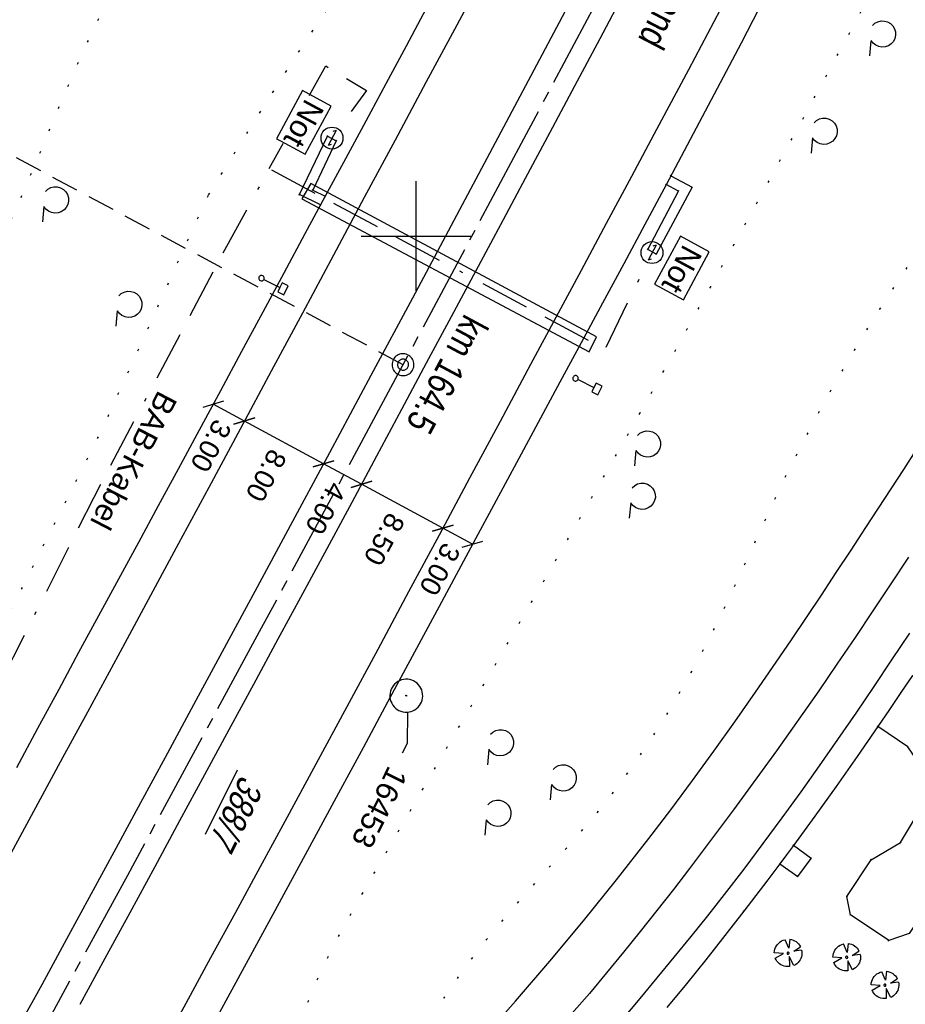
# Model space of a CAD drawing. Extents: x 510037 to 510706, y 460701 to 461658.
# Tile 16 of 34: x 510364 to 510445, y 461130 to 461220. Entities that reach past the tile are written whole.
import ezdxf
from ezdxf import colors
from ezdxf.entities.mleader import LeaderData, LeaderLine
from ezdxf.math import Vec2, Vec3

# ---------------------------------------------------------------- set-up
doc = ezdxf.new("R2010")
doc.units = 0
doc.header["$LTSCALE"] = 10
doc.header["$MEASUREMENT"] = 0
for name, pattern in [('ACAD_ISO16W100', [73, 15, -6.5, 15, -6.5, 15, -7, 1, -7]), ('ACHSE', [5.5, 4, -0.5, 0.5, -0.5]), ('LT00', [0]), ('LT07', [0.22, 0.02, -0.2]), ('LT17', [0.15, 0.1, -0.05])]:
    doc.linetypes.add(name, pattern=pattern)
doc.layers.get('0').update_dxf_attribs({"linetype": 'LT00'})
for name, color, linetype in [('--EK_FBR', 1, 'LT00'), ('--EK_ST-93-1', 30, 'LT17'), ('-AX-093', 35, 'ACHSE'), ('-ST-93-1', 250, 'LT00'), ('-ST-93-5', 250, 'LT00'), ('BAB-KABEL', 220, 'ACAD_ISO16W100'), ('BAB-KABEL_TEXT', 221, 'Continuous'), ('BAB-NS_SYB', 221, 'Continuous'), ('BAB-NS_TEXT', 221, 'Continuous'), ('BEMAßUNG', 255, 'Continuous'), ('BRD', 255, 'Continuous'), ('DFK_AB_FLNR', 7, 'Continuous'), ('FESTPKT_TEXT_A', 211, 'LT00'), ('GEHOELZ_SYMB', 252, 'Continuous'), ('V108_AFBR_BAB', 250, 'LT00'), ('V108_BAUM', 250, 'LT00'), ('V108_GEHOELZ', 250, 'LT07'), ('V108_GEHWEG', 250, 'LT00'), ('V108_LD_MARK', 250, 'LT00'), ('V108_PARK_MS', 1, 'LT00'), ('V108_PKT_AU', 211, 'LT00'), ('V108_RASTER', 250, 'LT00'), ('V108_SCHILD_K', 1, 'LT00')]:
    doc.layers.add(name, color=color, linetype=linetype)
doc.styles.add('Arial', font='ARIAL.TTF')
doc.styles.add('Arial Fett', font='txt', dxfattribs={"width": 0.8})
doc.styles.add('Beschrift', font='ARIAL.TTF')
doc.styles.get("Standard").update_dxf_attribs({"font": 'ARIAL.TTF'})

# ---------------------------------------------------------------- blocks, each defined once
blk = doc.blocks.new('NS-SYMB')
at = {"layer": 'BAB-NS_SYB'}
for p, q in [((0.179, 0.071), (0.25, 0)), ((-0.25, 0), (0.25, 0)), ((-0.25, 0), (-0.179, -0.071))]:
    blk.add_line(p, q, dxfattribs=at)
blk.add_circle((0, 0), 0.325, dxfattribs=at)
blk = doc.blocks.new('GEHOELZ_SYMB')
at = {"layer": 'GEHOELZ_SYMB'}
blk.add_line((0, 0), (1.4, 0), dxfattribs=at)
blk.add_lwpolyline([(-1.388, 0.017), (-1.612, 0.221), (-1.778, 0.474), (-1.876, 0.761), (-1.898, 1.063), (-1.844, 1.361), (-1.718, 1.636), (-1.526, 1.87), (-1.282, 2.05), (-1, 2.162), (-0.7, 2.2), (-0.4, 2.162), (-0.118, 2.05), (0.126, 1.87), (0.318, 1.636), (0.444, 1.361), (0.498, 1.063), (0.476, 0.761), (0.378, 0.474), (0.212, 0.221), (-0.012, 0.017)], dxfattribs=at)
blk = doc.blocks.new('_None')
blk = doc.blocks.new('SYMB1263')
at = {"color": 0, "linetype": 'ByBlock'}
for p, q in [((0.014231, 0.098982), (-0.014231, 0.098982)), ((-0.014231, -0.098982), (0.014232, -0.098982))]:
    blk.add_line(p, q, dxfattribs=at)
for points in [[(0, 0.1), (0, 0.75), (0.18, 0.75), (0.18, 1), (-0.18, 1), (-0.18, 0.75), (0, 0.75)], [(-0.014231, 0.098982), (-0.041542, 0.090963), (-0.065486, 0.075575), (-0.084125, 0.054064), (-0.095949, 0.028173), (-0.1, 0)], [(-0.1, 0), (-0.095949, -0.028173), (-0.084125, -0.054064), (-0.065486, -0.075575), (-0.041541, -0.090963), (-0.014231, -0.098982)], [(0.1, 0), (0.095949, 0.028173), (0.084125, 0.054064), (0.065486, 0.075575), (0.041541, 0.090963), (0.014231, 0.098982)], [(0.014232, -0.098982), (0.041542, -0.090963), (0.065486, -0.075575), (0.084125, -0.054064), (0.095949, -0.028173), (0.1, 0)]]:
    blk.add_lwpolyline(points, dxfattribs=at)
blk = doc.blocks.new('SYMB0011')
at = {"color": 0, "linetype": 'ByBlock'}
for p, q in [((0.5, 0), (-0.5, 0)), ((0, 0.5), (0, -0.5))]:
    blk.add_line(p, q, dxfattribs=at)
blk = doc.blocks.new('SYMB1122')
at = {"color": 0, "linetype": 'ByBlock'}
for p, q in [((0.311075, 0.391979), (0.09863, 0.092887)), ((0.09863, 0.092887), (0.418246, 0.260377)), ((-0.475333, -0.172973), (-0.166954, -0.06134)), ((-0.166954, -0.06134), (-0.386962, -0.319059)), ((0.008901, -0.038997), (0.02494, -0.031273)), ((0.377481, -0.336756), (0.093097, -0.145464)), ((0.093097, -0.145464), (0.215406, -0.456826)), ((0.022929, -0.501191), (-0.043246, -0.49913))]:
    blk.add_line(p, q, dxfattribs=at)
for points in [[(-0.316293, 0.394214), (-0.150355, 0.155979), (-0.405806, 0.30112)], [(-0.316355, 0.394287), (-0.266036, 0.429988), (-0.211684, 0.459185), (-0.154136, 0.481431), (-0.094277, 0.496382), (-0.033028, 0.50381), (0.028669, 0.503599)], [(0.028669, 0.503599), (0.089866, 0.495753), (0.149621, 0.480392), (0.207015, 0.457753), (0.261166, 0.428184), (0.31124, 0.39214)], [(-0.508141, 0.010932), (-0.503002, 0.073258), (-0.489922, 0.134413), (-0.469118, 0.19339), (-0.440931, 0.249215), (-0.405825, 0.300971)], [(-0.475728, -0.172816), (-0.494391, -0.113127), (-0.505255, -0.05154), (-0.508141, 0.010932)], [(-0.02494, 0.031273), (-0.036039, 0.017355), (-0.04, 0)], [(-0.04, 0), (-0.036039, -0.017355), (-0.02494, -0.031273), (-0.008901, -0.038997), (0.008901, -0.038997)], [(0.008901, 0.038997), (-0.008901, 0.038997), (-0.02494, 0.031273)], [(0.04, 0), (0.036039, 0.017355), (0.02494, 0.031273), (0.008901, 0.038997)], [(0.02494, -0.031273), (0.036039, -0.017355), (0.04, 0)], [(0.418338, 0.260323), (0.450658, 0.204641), (0.475368, 0.14519), (0.492037, 0.083003), (0.500376, 0.019163), (0.500238, -0.045218), (0.491628, -0.109022), (0.474694, -0.171137), (0.449731, -0.230483), (0.417173, -0.286026), (0.377588, -0.336801)], [(-0.043246, -0.49913), (-0.108608, -0.48859), (-0.172076, -0.469745), (-0.232599, -0.442906), (-0.289176, -0.408519), (-0.340869, -0.367153), (-0.386823, -0.319492)], [(0.215414, -0.456858), (0.153338, -0.479878), (0.088821, -0.494738), (0.022929, -0.501191)]]:
    blk.add_lwpolyline(points, dxfattribs=at)
blk = doc.blocks.new('SYMB0003')
at = {"color": 0, "linetype": 'ByBlock'}
for p, q in [((-0.015712, 0), (0.010166, 0.012015)), ((0, -0.021257), (-0.015712, 0)), ((0.010166, 0.012015), (0, -0.021257))]:
    blk.add_line(p, q, dxfattribs=at)
for points in [[(-0.031395, 0.499013), (-0.093691, 0.491144), (-0.154509, 0.475528), (-0.21289, 0.452414), (-0.267913, 0.422164), (-0.318712, 0.385257), (-0.364484, 0.342274), (-0.404509, 0.293893), (-0.438154, 0.240877), (-0.464888, 0.184062), (-0.484292, 0.124345), (-0.496058, 0.062667), (-0.5, 0)], [(0.5, 0), (0.496057, 0.062667), (0.484292, 0.124345), (0.464888, 0.184062), (0.438153, 0.240877), (0.404509, 0.293893), (0.364484, 0.342274), (0.318712, 0.385257), (0.267913, 0.422164), (0.21289, 0.452414), (0.154509, 0.475528), (0.093691, 0.491144), (0.031395, 0.499013), (-0.031395, 0.499013)], [(-0.5, 0), (-0.496058, -0.062667), (-0.484292, -0.124345), (-0.464888, -0.184062), (-0.438154, -0.240877), (-0.404509, -0.293893), (-0.364485, -0.342274), (-0.318712, -0.385257), (-0.267914, -0.422164), (-0.21289, -0.452414), (-0.154509, -0.475529), (-0.093691, -0.491144), (-0.031395, -0.499014), (0.031395, -0.499014)], [(0.031395, -0.499014), (0.093691, -0.491144), (0.154509, -0.475529), (0.21289, -0.452414), (0.267914, -0.422164), (0.318712, -0.385257), (0.364485, -0.342274), (0.404509, -0.293893), (0.438154, -0.240877), (0.464889, -0.184062), (0.484292, -0.124345), (0.496058, -0.062667), (0.5, 0)]]:
    blk.add_lwpolyline(points, dxfattribs=at)
blk = doc.blocks.new('_Oblique')
at = {"color": 0, "linetype": 'ByBlock', "lineweight": -2}
blk.add_line((-0.5, -0.5), (0.5, 0.5), dxfattribs=at)
blk = doc.blocks.new('SYMB2')
at = {"color": 0, "linetype": 'ByBlock', "flags": 128}
for points in [[(-0.031395, 0.499013), (-0.093691, 0.491144), (-0.154509, 0.475528), (-0.21289, 0.452414), (-0.267913, 0.422164), (-0.318712, 0.385257), (-0.364484, 0.342274), (-0.404509, 0.293893), (-0.438154, 0.240877), (-0.464888, 0.184062), (-0.484292, 0.124345), (-0.496058, 0.062667), (-0.5, 0)], [(0.5, 0), (0.496057, 0.062667), (0.484292, 0.124345), (0.464888, 0.184062), (0.438153, 0.240877), (0.404509, 0.293893), (0.364484, 0.342274), (0.318712, 0.385257), (0.267913, 0.422164), (0.21289, 0.452414), (0.154509, 0.475528), (0.093691, 0.491144), (0.031395, 0.499013), (-0.031395, 0.499013)], [(-0.5, 0), (-0.496058, -0.062667), (-0.484292, -0.124345), (-0.464888, -0.184062), (-0.438154, -0.240877), (-0.404509, -0.293893), (-0.364485, -0.342274), (-0.318712, -0.385257), (-0.267914, -0.422164), (-0.21289, -0.452414), (-0.154509, -0.475529), (-0.093691, -0.491144), (-0.031395, -0.499014), (0.031395, -0.499014)], [(0.031395, -0.499014), (0.093691, -0.491144), (0.154509, -0.475529), (0.21289, -0.452414), (0.267914, -0.422164), (0.318712, -0.385257), (0.364485, -0.342274), (0.404509, -0.293893), (0.438154, -0.240877), (0.464889, -0.184062), (0.484292, -0.124345), (0.496058, -0.062667), (0.5, 0)]]:
    blk.add_lwpolyline(points, dxfattribs=at)

msp = doc.modelspace()

# ---------------------------------------------------------------- linework, layer by layer
at = {"layer": '--EK_FBR'}
for points in [[(510406.789, 461127.595), (510409.076, 461130.177), (510412.208, 461133.813), (510415.283, 461137.499), (510418.298, 461141.233), (510421.252, 461145.014), (510423.254, 461147.649), (510425.228, 461150.304), (510427.176, 461152.979), (510429.099, 461155.671), (510430.998, 461158.38), (510432.874, 461161.105), (510434.258, 461163.142), (510435.631, 461165.185), (510436.997, 461167.234), (510438.357, 461169.288), (510439.713, 461171.344), (510441.067, 461173.403), (510442.22, 461175.159), (510443.37, 461176.918), (510444.514, 461178.68), (510445.65, 461180.448)], [(510444.941, 461170.707), (510443.327, 461168.248), (510441.703, 461165.797), (510440.067, 461163.353), (510438.419, 461160.92), (510436.755, 461158.496), (510432.913, 461153.034), (510428.986, 461147.632), (510424.971, 461142.291), (510423.485, 461140.359), (510421.986, 461138.437), (510420.471, 461136.528), (510418.94, 461134.632), (510417.391, 461132.751), (510415.822, 461130.888), (510414.231, 461129.044)]]:
    msp.add_lwpolyline(points, dxfattribs=at)
at = {"layer": '--EK_ST-93-1', "ltscale": 2.5}
msp.add_line((510398.814, 461188.262), (510363.538, 461207.126), dxfattribs=at)
at = {"layer": '-AX-093', "ltscale": 0.2}
msp.add_lwpolyline([(510527.066, 461437.234), (510515.84, 461414.577), (510504.543, 461391.955), (510493.175, 461369.369), (510481.735, 461346.82), (510479.769, 461342.962), (510468.246, 461320.455), (510456.653, 461297.983), (510444.991, 461275.548), (510433.262, 461253.147), (510421.466, 461230.781), (510409.606, 461208.45), (510397.682, 461186.152), (510385.696, 461163.888), (510373.649, 461141.657), (510361.542, 461119.458), (510349.377, 461097.292), (510337.154, 461075.156), (510324.875, 461053.052), (510312.542, 461030.979)], dxfattribs=at)
at = {"layer": 'BAB-KABEL', "ltscale": 0.03, "flags": 128}
for points in [[(510386.608, 461206.158), (510391.753, 461215.526), (510395.472, 461213.295), (510392.916, 461209.753)], [(510321.559, 461140.499), (510349.187, 461134.348), (510361.056, 461157.237), (510370.615, 461176.175), (510382.393, 461198.477), (510386.608, 461206.158), (510417.247, 461189.667), (510421.103, 461197.591)]]:
    msp.add_lwpolyline(points, dxfattribs=at)
at = {"layer": 'BAB-KABEL_TEXT', "flags": 128}
msp.add_lwpolyline([(510390.389, 461204.808), (510389.583, 461203.383), (510415.803, 461189.445), (510416.485, 461190.808)], close=True, dxfattribs=at)
at = {"layer": 'BEMAßUNG'}
for p, q in [((510384.332, 461183.112), (510381.485, 461184.647)), ((510391.553, 461179.217), (510384.332, 461183.112)), ((510395.014, 461177.351), (510391.553, 461179.217)), ((510402.442, 461173.345), (510395.014, 461177.351)), ((510405.16, 461171.879), (510402.442, 461173.345))]:
    msp.add_line(p, q, dxfattribs=at)
at = {"layer": 'V108_AFBR_BAB', "color": 2}
for points in [[(510419.064, 461222.356), (510416.761, 461218.009), (510414.453, 461213.665), (510412.209, 461209.453), (510409.96, 461205.243), (510407.708, 461201.034), (510405.454, 461196.827), (510403.2, 461192.62), (510400.933, 461188.388), (510398.666, 461184.157), (510396.398, 461179.926), (510394.128, 461175.696), (510391.854, 461171.468), (510389.627, 461167.335), (510387.396, 461163.204), (510385.163, 461159.074), (510382.928, 461154.945), (510380.693, 461150.816), (510378.424, 461146.626), (510376.153, 461142.437), (510373.881, 461138.249), (510371.604, 461134.063), (510369.324, 461129.879)], [(510413.843, 461220.971), (510410.993, 461215.6), (510407.224, 461208.51), (510403.448, 461201.424), (510399.665, 461194.341), (510395.881, 461187.275), (510392.09, 461180.212), (510388.292, 461173.153), (510385.498, 461167.969), (510382.701, 461162.786), (510379.901, 461157.605), (510377.1, 461152.424), (510374.853, 461148.27), (510372.603, 461144.118), (510370.351, 461139.967), (510368.095, 461135.818), (510365.833, 461131.672), (510363.909, 461128.157)]]:
    msp.add_lwpolyline(points, dxfattribs=at)
at = {"layer": 'V108_AFBR_BAB'}
for points in [[(510400.92, 461220.769), (510399.089, 461217.335), (510397.251, 461213.904), (510395.408, 461210.477), (510393.561, 461207.052), (510391.712, 461203.627), (510389.864, 461200.202), (510387.934, 461196.622), (510386.006, 461193.04), (510384.078, 461189.459), (510382.149, 461185.878), (510380.219, 461182.298), (510378.285, 461178.72), (510376.471, 461175.371), (510374.654, 461172.022), (510372.836, 461168.675), (510371.018, 461165.327), (510369.202, 461161.979), (510367.388, 461158.629), (510365.455, 461155.051), (510363.525, 461151.472)], [(510431.295, 461220.729), (510429.662, 461217.614), (510428.026, 461214.501), (510426.386, 461211.39), (510424.741, 461208.282), (510422.819, 461204.672), (510420.89, 461201.066), (510418.955, 461197.463), (510417.015, 461193.863), (510415.074, 461190.264), (510413.131, 461186.665), (510409.381, 461179.713), (510405.635, 461172.759), (510401.891, 461165.804), (510399.65, 461161.638), (510397.409, 461157.472), (510395.166, 461153.306), (510392.921, 461149.142), (510390.673, 461144.98), (510386.941, 461138.091), (510383.197, 461131.209), (510379.443, 461124.332)], [(510406.789, 461127.595), (510409.076, 461130.177), (510412.208, 461133.813), (510415.283, 461137.499), (510418.298, 461141.233), (510421.252, 461145.014), (510423.254, 461147.649), (510425.228, 461150.304), (510427.176, 461152.979), (510429.099, 461155.671), (510430.998, 461158.38), (510432.874, 461161.105), (510434.258, 461163.142), (510435.631, 461165.185), (510436.997, 461167.234), (510438.357, 461169.288), (510439.713, 461171.344), (510441.067, 461173.403), (510442.22, 461175.159), (510443.37, 461176.918), (510444.514, 461178.68), (510445.65, 461180.448)], [(510444.941, 461170.707), (510443.327, 461168.248), (510441.703, 461165.797), (510440.067, 461163.353), (510438.419, 461160.92), (510436.755, 461158.496), (510432.913, 461153.034), (510428.986, 461147.632), (510424.971, 461142.291), (510423.485, 461140.359), (510421.986, 461138.437), (510420.471, 461136.528), (510418.94, 461134.632), (510417.391, 461132.751), (510415.822, 461130.888), (510414.231, 461129.044)]]:
    msp.add_lwpolyline(points, dxfattribs=at)
at = {"layer": 'V108_GEHOELZ', "flags": 128}
for points in [[(510381.014, 461203.715), (510371.482, 461182.658), (510349.039, 461138.17), (510348.966, 461137.689), (510348.882, 461137.216), (510348.779, 461136.762), (510348.644, 461136.333), (510348.468, 461135.94), (510348.241, 461135.591), (510347.953, 461135.295), (510347.612, 461135.066), (510347.223, 461134.889), (510346.803, 461134.761), (510346.372, 461134.676), (510345.946, 461134.63), (510345.136, 461134.645), (510344.425, 461134.799), (510343.808, 461135.083), (510343.28, 461135.489), (510342.838, 461136.007), (510342.475, 461136.629), (510342.188, 461137.346), (510341.972, 461138.149), (510341.822, 461139.029), (510341.733, 461139.978), (510341.702, 461140.988), (510341.722, 461142.048), (510341.789, 461143.15), (510341.899, 461144.286), (510342.048, 461145.446), (510342.229, 461146.623), (510342.439, 461147.806), (510342.673, 461148.988), (510342.926, 461150.16), (510343.194, 461151.312), (510343.472, 461152.436), (510343.755, 461153.523), (510344.038, 461154.565), (510344.317, 461155.552), (510344.557, 461156.375), (510344.791, 461157.157), (510345.017, 461157.906), (510345.237, 461158.63), (510345.451, 461159.339), (510345.659, 461160.039), (510345.86, 461160.74), (510346.198, 461161.98), (510346.523, 461163.243), (510346.837, 461164.526), (510347.147, 461165.824), (510347.455, 461167.136), (510347.767, 461168.457), (510348.085, 461169.783), (510348.415, 461171.112), (510348.761, 461172.44), (510349.127, 461173.763), (510349.516, 461175.078), (510349.934, 461176.381), (510350.385, 461177.67), (510350.872, 461178.94), (510351.444, 461180.292), (510352.058, 461181.621), (510352.71, 461182.931), (510353.393, 461184.223), (510354.102, 461185.501), (510354.832, 461186.768), (510355.577, 461188.027), (510356.333, 461189.279), (510357.092, 461190.53), (510357.85, 461191.78), (510358.602, 461193.033), (510359.342, 461194.292), (510360.065, 461195.561), (510360.764, 461196.84), (510361.537, 461198.331), (510362.276, 461199.838), (510362.988, 461201.359), (510363.677, 461202.893), (510364.348, 461204.436), (510365.005, 461205.985), (510365.654, 461207.54), (510366.3, 461209.096), (510366.946, 461210.652), (510367.599, 461212.205), (510368.512, 461214.328), (510369.449, 461216.439), (510370.412, 461218.537), (510371.407, 461220.62), (510372.434, 461222.686), (510373.499, 461224.735), (510374.604, 461226.763), (510375.752, 461228.77), (510376.947, 461230.754), (510377.845, 461232.181), (510378.765, 461233.597), (510379.703, 461235.003), (510380.654, 461236.401), (510381.613, 461237.793), (510382.576, 461239.18), (510383.538, 461240.563), (510384.495, 461241.946), (510385.442, 461243.328), (510386.376, 461244.713), (510387.291, 461246.101), (510388.182, 461247.495), (510389.047, 461248.895), (510389.727, 461250.041), (510390.388, 461251.197), (510391.032, 461252.367), (510391.66, 461253.557), (510392.275, 461254.77), (510392.878, 461256.011), (510393.471, 461257.285), (510394.056, 461258.595), (510394.449, 461259.501), (510394.842, 461260.419), (510395.241, 461261.34), (510395.649, 461262.258), (510396.069, 461263.165), (510396.507, 461264.053), (510396.966, 461264.916), (510397.449, 461265.746), (510397.962, 461266.535), (510398.507, 461267.275), (510399.088, 461267.961), (510399.71, 461268.583), (510400.377, 461269.135), (510401.092, 461269.609), (510401.859, 461269.997), (510402.377, 461270.2), (510402.916, 461270.379), (510403.47, 461270.547), (510404.038, 461270.72), (510404.616, 461270.91), (510405.201, 461271.131), (510406.051, 461271.525), (510406.906, 461272.003), (510407.765, 461272.555), (510408.625, 461273.173), (510409.484, 461273.845), (510410.34, 461274.563), (510411.191, 461275.316), (510412.034, 461276.094), (510412.868, 461276.889), (510413.691, 461277.689), (510414.499, 461278.486), (510415.292, 461279.27), (510416.068, 461280.03), (510416.823, 461280.758), (510417.556, 461281.442), (510418.264, 461282.074), (510418.947, 461282.644), (510419.6, 461283.142), (510420.224, 461283.558), (510420.814, 461283.882), (510421.369, 461284.105), (510421.888, 461284.217), (510422.367, 461284.208), (510422.806, 461284.068), (510423.201, 461283.788), (510423.55, 461283.357), (510423.772, 461282.951), (510423.968, 461282.472), (510424.137, 461281.932), (510424.277, 461281.341), (510424.386, 461280.71), (510424.464, 461280.048), (510424.509, 461279.367), (510424.52, 461278.678), (510424.495, 461277.991), (510424.433, 461277.316), (510424.277, 461276.379), (510424.048, 461275.486), (510423.753, 461274.633), (510423.399, 461273.816), (510422.995, 461273.029), (510422.546, 461272.269), (510422.061, 461271.531), (510421.547, 461270.812), (510421.011, 461270.106), (510420.46, 461269.409), (510419.901, 461268.716), (510419.343, 461268.025), (510418.791, 461267.329), (510418.254, 461266.625), (510417.42, 461265.448), (510416.638, 461264.241), (510415.904, 461263.006), (510415.212, 461261.746), (510414.558, 461260.464), (510413.934, 461259.164), (510413.337, 461257.848), (510412.762, 461256.52), (510412.202, 461255.183), (510411.652, 461253.84), (510411.107, 461252.493), (510410.563, 461251.146), (510410.013, 461249.802), (510409.452, 461248.465), (510408.875, 461247.136), (510408.278, 461245.819), (510407.653, 461244.518), (510406.869, 461242.991), (510406.044, 461241.487), (510405.182, 461240.004), (510404.287, 461238.54), (510403.363, 461237.093), (510402.415, 461235.66), (510401.446, 461234.239), (510400.46, 461232.827), (510399.462, 461231.422), (510398.456, 461230.022), (510397.445, 461228.625), (510396.435, 461227.227), (510395.428, 461225.827), (510394.43, 461224.422), (510393.016, 461222.393), (510391.626, 461220.351), (510390.255, 461218.297), (510388.902, 461216.233), (510387.564, 461214.16), (510386.239, 461212.08), (510384.924, 461209.994), (510383.616, 461207.903), (510382.314, 461205.81), (510381.014, 461203.715)], [(510461.386, 461261.832), (510461.849, 461262.213), (510462.309, 461262.578), (510462.763, 461262.91), (510463.21, 461263.193), (510463.646, 461263.411), (510464.068, 461263.547), (510464.475, 461263.585), (510464.874, 461263.51), (510465.255, 461263.327), (510465.618, 461263.049), (510465.964, 461262.691), (510466.293, 461262.265), (510466.608, 461261.786), (510466.909, 461261.265), (510467.196, 461260.717), (510467.471, 461260.156), (510467.735, 461259.593), (510467.988, 461259.044), (510468.267, 461258.437), (510468.522, 461257.857), (510468.739, 461257.296), (510468.907, 461256.747), (510469.013, 461256.2), (510469.048, 461255.578), (510468.998, 461254.95), (510468.874, 461254.317), (510468.685, 461253.68), (510468.442, 461253.039), (510468.154, 461252.395), (510467.831, 461251.748), (510467.484, 461251.1), (510467.122, 461250.45), (510466.755, 461249.799), (510466.393, 461249.148), (510465.678, 461247.783), (510465.025, 461246.42), (510464.428, 461245.058), (510463.881, 461243.697), (510463.38, 461242.336), (510462.918, 461240.976), (510462.491, 461239.616), (510462.092, 461238.256), (510461.718, 461236.894), (510461.361, 461235.532), (510461.017, 461234.168), (510460.68, 461232.802), (510460.345, 461231.433), (510460.006, 461230.063), (510459.659, 461228.689), (510459.19, 461226.912), (510458.695, 461225.132), (510458.171, 461223.353), (510457.617, 461221.578), (510457.029, 461219.81), (510456.407, 461218.051), (510455.746, 461216.306), (510455.046, 461214.578), (510454.304, 461212.868), (510453.518, 461211.182), (510452.685, 461209.521), (510451.804, 461207.889), (510451.112, 461206.687), (510450.395, 461205.502), (510449.657, 461204.329), (510448.902, 461203.166), (510448.133, 461202.012), (510447.356, 461200.864), (510446.573, 461199.718), (510445.788, 461198.573), (510445.005, 461197.427), (510444.228, 461196.276), (510442.568, 461193.744), (510440.955, 461191.182), (510439.392, 461188.589), (510437.88, 461185.967), (510436.421, 461183.317), (510435.016, 461180.639), (510433.667, 461177.934), (510432.949, 461176.437), (510432.244, 461174.933), (510431.547, 461173.426), (510430.855, 461171.916), (510430.163, 461170.405), (510429.467, 461168.895), (510428.762, 461167.389), (510428.044, 461165.887), (510427.309, 461164.392), (510426.349, 461162.511), (510425.353, 461160.647), (510424.32, 461158.802), (510423.248, 461156.98), (510422.137, 461155.185), (510420.985, 461153.418), (510419.79, 461151.684), (510418.552, 461149.985), (510417.268, 461148.325), (510416.334, 461147.175), (510415.38, 461146.042), (510414.41, 461144.923), (510413.429, 461143.812), (510412.44, 461142.707), (510411.448, 461141.604), (510410.455, 461140.497), (510409.467, 461139.385), (510408.486, 461138.262), (510407.518, 461137.126), (510406.565, 461135.971), (510405.631, 461134.794), (510404.721, 461133.592), (510403.981, 461132.567), (510403.255, 461131.527), (510402.54, 461130.477), (510401.83, 461129.422), (510401.121, 461128.367), (510400.409, 461127.318), (510399.689, 461126.28), (510398.958, 461125.259), (510398.209, 461124.258), (510397.44, 461123.285), (510396.644, 461122.344), (510395.819, 461121.44), (510394.959, 461120.579), (510394.061, 461119.765), (510393.119, 461119.005), (510392.686, 461118.688), (510392.238, 461118.391), (510391.766, 461118.123), (510391.266, 461117.89), (510390.73, 461117.703), (510390.151, 461117.568), (510389.791, 461117.518), (510389.429, 461117.496), (510389.077, 461117.509), (510388.751, 461117.562), (510388.464, 461117.664), (510388.231, 461117.82), (510388.039, 461118.074), (510387.924, 461118.396), (510387.869, 461118.77), (510387.86, 461119.18), (510387.883, 461119.611), (510387.922, 461120.048), (510388.035, 461121.134), (510388.158, 461122.165), (510388.296, 461123.147), (510388.449, 461124.091), (510388.622, 461125.003), (510388.817, 461125.892), (510389.036, 461126.765), (510389.282, 461127.632), (510389.699, 461128.915), (510390.176, 461130.201), (510390.705, 461131.487), (510391.281, 461132.774), (510391.898, 461134.061), (510392.55, 461135.348), (510393.231, 461136.633), (510393.935, 461137.917), (510394.655, 461139.198), (510395.386, 461140.476), (510396.121, 461141.751), (510397.909, 461144.84), (510399.687, 461147.907), (510401.458, 461150.954), (510403.22, 461153.983), (510404.974, 461156.998), (510406.721, 461160.001), (510408.46, 461162.993), (510410.193, 461165.979), (510411.919, 461168.959), (510413.639, 461171.937), (510415.352, 461174.915), (510417.06, 461177.896), (510418.763, 461180.882), (510420.461, 461183.876), (510422.613, 461187.696), (510424.757, 461191.53), (510426.896, 461195.378), (510429.029, 461199.238), (510431.157, 461203.108), (510433.281, 461206.987), (510435.401, 461210.874), (510437.519, 461214.766), (510439.635, 461218.663), (510441.749, 461222.563), (510443.863, 461226.465), (510461.386, 461261.832)]]:
    msp.add_lwpolyline(points, dxfattribs=at)
at = {"layer": 'V108_GEHWEG'}
for points in [[(510391.289, 461202.844), (510389.355, 461203.781), (510391.919, 461209.117), (510392.716, 461208.696), (510390.571, 461204.196), (510391.717, 461203.634)], [(510423.26, 461205.508), (510425.189, 461204.454), (510421.928, 461198.358), (510421.154, 461198.772), (510423.96, 461204.11), (510422.837, 461204.694)], [(510445.303, 461159.888), (510444.256, 461158.332), (510443.205, 461156.779), (510442.147, 461155.23), (510440.253, 461152.494), (510438.335, 461149.773), (510436.397, 461147.068), (510434.439, 461144.377), (510433.826, 461143.541), (510433.209, 461142.708), (510432.122, 461141.257), (510431.024, 461139.814), (510429.918, 461138.378), (510428.189, 461136.161), (510426.445, 461133.956), (510424.683, 461131.766), (510422.902, 461129.59)], [(510445.303, 461159.888), (510448.52, 461157.724), (510446.391, 461154.285), (510447.617, 461153.52), (510449.735, 461152.517), (510448.593, 461148.964), (510445.55, 461143.781), (510447.925, 461140.685), (510445, 461136.361), (510443.142, 461135.702), (510439.642, 461138.058), (510439.329, 461139.721), (510441.545, 461143.074), (510444.228, 461144.651), (510447.318, 461149.832), (510444.892, 461153.389), (510442.147, 461155.23)], [(510433.209, 461142.708), (510434.836, 461141.56), (510436.072, 461143.207), (510434.439, 461144.377)]]:
    msp.add_lwpolyline(points, dxfattribs=at)
at = {"layer": 'V108_LD_MARK'}
for points in [[(510406.029, 461223.59), (510403.71, 461219.247), (510400.903, 461213.999), (510398.092, 461208.754), (510395.28, 461203.509), (510392.466, 461198.265), (510389.622, 461192.964), (510386.778, 461187.664), (510383.933, 461182.364), (510381.085, 461177.066), (510378.321, 461171.931), (510375.554, 461166.798), (510372.782, 461161.666), (510370.006, 461156.538), (510367.744, 461152.369), (510365.48, 461148.201), (510363.215, 461144.034), (510360.949, 461139.868), (510358.683, 461135.701), (510356.377, 461131.457), (510354.07, 461127.214)], [(510427.771, 461220.646), (510424.866, 461215.177), (510421.953, 461209.713), (510419.658, 461205.421), (510417.36, 461201.132), (510415.059, 461196.843), (510412.756, 461192.556), (510410.454, 461188.268), (510407.67, 461183.081), (510404.886, 461177.894), (510402.101, 461172.706), (510399.316, 461167.52), (510396.499, 461162.28), (510393.679, 461157.042), (510390.854, 461151.807), (510388.023, 461146.575), (510385.769, 461142.42), (510383.511, 461138.268), (510381.25, 461134.116), (510378.989, 461129.965), (510376.728, 461125.814)]]:
    msp.add_lwpolyline(points, dxfattribs=at)
at = {"layer": 'V108_PARK_MS'}
msp.add_lwpolyline([(510445.033, 461163.759), (510443.413, 461161.322), (510441.783, 461158.892), (510440.14, 461156.471), (510438.483, 461154.06), (510436.809, 461151.661), (510435.116, 461149.275), (510433.403, 461146.904), (510431.668, 461144.549), (510429.908, 461142.212), (510428.124, 461139.895), (510426.613, 461137.976), (510425.086, 461136.07), (510423.544, 461134.175), (510421.991, 461132.29), (510420.428, 461130.412), (510418.858, 461128.54)], dxfattribs=at)
at = {"layer": 'V108_RASTER'}
for p, q in [((510400, 461195), (510400, 461205)), ((510395, 461200), (510405, 461200))]:
    msp.add_line(p, q, dxfattribs=at)

# ---------------------------------------------------------------- block references
at = {"layer": '-ST-93-1', "rotation": 274.1956499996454}
msp.add_blockref('SYMB2', (510398.814, 461188.262), dxfattribs=at)
at = {"layer": '-ST-93-5', "xscale": 1.999999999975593, "yscale": 2, "zscale": 2, "rotation": 274.1956499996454}
msp.add_blockref('SYMB2', (510398.814, 461188.262), dxfattribs=at)
at = {"layer": 'BAB-NS_SYB', "zscale": 3.075}
for p, xscale, yscale, rotation in [((510392.331, 461208.942), 3.074999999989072, 3.075000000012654, 241.6462649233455), ((510421.54, 461198.49), 3.075000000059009, 3.075000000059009, 241.6521286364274)]:
    msp.add_blockref('NS-SYMB', p, dxfattribs=dict(at, xscale=xscale, yscale=yscale, rotation=rotation))
at = {"layer": 'BEMAßUNG', "xscale": 1.4, "yscale": 1.4, "zscale": 1.4}
for p, rotation in [((510381.485, 461184.647), 151.6617458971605), ((510384.332, 461183.112), 151.6617458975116), ((510384.332, 461183.112), 331.6617458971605), ((510391.553, 461179.217), 151.6617459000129), ((510391.553, 461179.217), 331.6617458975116), ((510395.014, 461177.351), 151.661745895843), ((510395.014, 461177.351), 331.6617459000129), ((510402.442, 461173.345), 151.6617458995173), ((510402.442, 461173.345), 331.661745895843), ((510405.16, 461171.879), 331.6617458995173)]:
    msp.add_blockref('_Oblique', p, dxfattribs=dict(at, rotation=rotation))
at = {"layer": 'GEHOELZ_SYMB', "rotation": 264.7377000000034}
for p in [(510441.516, 461217.831), (510436.181, 461208.959), (510366.022, 461202.691), (510372.724, 461193.161), (510420.063, 461180.414), (510419.591, 461175.653), (510406.641, 461153.15), (510412.368, 461149.942), (510406.403, 461146.716)]:
    msp.add_blockref('GEHOELZ_SYMB', p, dxfattribs=at)
at = {"layer": 'V108_BAUM', "xscale": 2.500000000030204, "yscale": 2.5, "zscale": 2.5, "rotation": 243.5238000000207}
for p in [(510433.963, 461134.564), (510439.304, 461134.175), (510442.798, 461131.64)]:
    msp.add_blockref('SYMB1122', p, dxfattribs=at)
at = {"layer": 'V108_GEHWEG', "xscale": 0.09999999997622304, "yscale": 0.09999999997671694, "zscale": 0.1, "rotation": 243.5238000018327}
for p in [(510391.919, 461209.117), (510392.716, 461208.696), (510423.26, 461205.508), (510422.837, 461204.694), (510389.355, 461203.781), (510390.571, 461204.196), (510423.96, 461204.11), (510425.189, 461204.454), (510391.289, 461202.844), (510391.717, 461203.634), (510421.154, 461198.772), (510421.928, 461198.358), (510442.147, 461155.23), (510444.228, 461144.651), (510434.439, 461144.377), (510433.209, 461142.708), (510436.072, 461143.207), (510441.545, 461143.074), (510434.836, 461141.56), (510439.329, 461139.721), (510429.918, 461138.378), (510439.642, 461138.058), (510443.142, 461135.702)]:
    msp.add_blockref('SYMB0011', p, dxfattribs=at)
at = {"layer": 'V108_PKT_AU', "xscale": 2.999999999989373, "yscale": 3, "zscale": 3, "rotation": 243.5237999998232}
msp.add_blockref('SYMB0003', (510399.11, 461158.051), dxfattribs=at)
at = {"layer": 'V108_SCHILD_K', "xscale": 2.500000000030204, "yscale": 2.5, "zscale": 2.5, "rotation": 243.5238000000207}
for p in [(510385.893, 461196.155), (510414.563, 461187.014)]:
    msp.add_blockref('SYMB1263', p, dxfattribs=at)

# ---------------------------------------------------------------- texts
at = {"layer": '-ST-93-5', "style": 'Arial Fett', "width": 0.8}
msp.add_text('km 164.5', height=2.5, rotation=-118.2027, dxfattribs=at).set_placement((510404.451, 461192.996))
at = {"layer": 'BAB-KABEL_TEXT', "insert": (510373.32, 461179.97), "char_height": 2, "attachment_point": 8, "rotation": 242.5238, "style": 'Beschrift'}
msp.add_mtext('BAB-Kabel', dxfattribs=at)
at = {"layer": 'BEMAßUNG', "char_height": 1.8, "attachment_point": 5, "rotation": 241.66175, "style": 'Arial'}
for s, insert in [('\\A1;3.00', (510381.278, 461180.857)), ('\\A1;8.00', (510386.312, 461178.14)), ('\\A1;4.00', (510391.76, 461175.161)), ('\\A1;8.50', (510397.094, 461172.323)), ('\\A1;3.00', (510402.168, 461169.589))]:
    msp.add_mtext(s, dxfattribs=dict(at, insert=insert))
at = {"layer": 'BRD', "insert": (510435.95, 461249.851), "char_height": 2.5, "attachment_point": 7, "rotation": 242.5238, "style": 'Beschrift'}
msp.add_mtext('{\\W0.8;Bundesrepublik Deutschland}', dxfattribs=at)
at = {"layer": 'DFK_AB_FLNR', "oblique": 13.754, "width": 0.75}
msp.add_text('%%U388/7', height=2.5, rotation=243.5238, dxfattribs=at).set_placement((510384.055, 461150.924))

# ---------------------------------------------------------------- leaders
at = {"layer": 'FESTPKT_TEXT_A'}
ml = msp.add_multileader_mtext('Standard', dxfattribs=at)
ml.set_content('{\\H0.09x;\\P\\H11.111x; 16453 \\~\\P\\H0.09x;   }', color=256)
ml.set_leader_properties(color=256, linetype='ByLayer', lineweight=-1)
ml.set_arrow_properties(name='NONE')
ml.build(insert=Vec2(0, 0))
ml.multileader.update_dxf_attribs({"has_text_frame": 1, "text_left_attachment_type": 2, "text_right_attachment_type": 2, "dogleg_length": 1, "arrow_head_size": 0.18})
ctx = ml.context
ctx.base_point, ctx.char_height, ctx.arrow_head_size, ctx.landing_gap_size, ctx.plane_origin, ctx.plane_x_axis, ctx.plane_y_axis = Vec3(510398.732, 461152.796), 2, 0.18, 0.3, Vec3(510399.129, 461158.008), Vec3(-0.445826, -0.89512), Vec3(0.89512, -0.445826)
ctx.left_attachment, ctx.right_attachment, ctx.text_align_type = 2, 2, 1
notes = []
notes.append((ctx, [(0, (1, 1, 0), (510399.178, 461153.691), (-0.445826, -0.89512), 1, [(0, [(510399.231, 461156.558)], 0, [])])]))
ctx.mtext.insert, ctx.mtext.text_direction, ctx.mtext.rotation, ctx.mtext.alignment, ctx.mtext.line_spacing_factor, ctx.mtext.flow_direction = Vec3(510397.932, 461147.652), Vec3(-0.445826, -0.89512), -0.435786, 2, 0.7, 5
for ctx, leaders in notes:
    for number, flags, end, landing, length, lines in leaders:
        leader = LeaderData()
        leader.index, (leader.has_last_leader_line, leader.has_dogleg_vector, leader.attachment_direction) = number, flags
        leader.last_leader_point, leader.dogleg_vector, leader.dogleg_length = Vec3(end), Vec3(landing), length
        for number, points, colour, breaks in lines:
            line = LeaderLine()
            line.index, line.vertices, line.color, line.breaks = number, Vec3.list(points), colors.encode_raw_color(colour), breaks
            leader.lines.append(line)
        ctx.leaders.append(leader)

# ---------------------------------------------------------------- next in the draw order: texts
at = {"layer": 'BAB-NS_SYB', "insert": (510389.896, 461212.646), "char_height": 2, "attachment_point": 7, "rotation": 241.6463, "style": 'Beschrift', "bg_fill": 3, "box_fill_scale": 1.15, "bg_fill_color": 256, "bg_fill_transparency": 5717659}
msp.add_mtext('Not', dxfattribs=at)
at = {"layer": 'BAB-NS_SYB', "insert": (510424.401, 461199.357), "char_height": 2, "attachment_point": 7, "rotation": 241.6521, "style": 'Beschrift', "bg_fill": 2}
msp.add_mtext('Not', dxfattribs=at)

# ---------------------------------------------------------------- next in the draw order: linework, layer by layer
at = {"layer": '--EK_FBR', "color": 0}
for points in [[(510419.064, 461222.356), (510416.761, 461218.009), (510414.453, 461213.665), (510412.209, 461209.453), (510409.96, 461205.243), (510407.708, 461201.034), (510405.454, 461196.827), (510403.2, 461192.62), (510400.933, 461188.388), (510398.666, 461184.157), (510396.398, 461179.926), (510394.128, 461175.696), (510391.854, 461171.468), (510389.627, 461167.335), (510387.396, 461163.204), (510385.163, 461159.074), (510382.928, 461154.945), (510380.693, 461150.816), (510378.424, 461146.626), (510376.153, 461142.437), (510373.881, 461138.249), (510371.604, 461134.063), (510369.324, 461129.879)], [(510413.843, 461220.971), (510410.993, 461215.6), (510407.224, 461208.51), (510403.448, 461201.424), (510399.665, 461194.341), (510395.881, 461187.275), (510392.09, 461180.212), (510388.292, 461173.153), (510385.498, 461167.969), (510382.701, 461162.786), (510379.901, 461157.605), (510377.1, 461152.424), (510374.853, 461148.27), (510372.603, 461144.118), (510370.351, 461139.967), (510368.095, 461135.818), (510365.833, 461131.672), (510363.909, 461128.157)]]:
    msp.add_lwpolyline(points, dxfattribs=at)
at = {"layer": '--EK_FBR'}
for points in [[(510400.92, 461220.769), (510399.089, 461217.335), (510397.251, 461213.904), (510395.408, 461210.477), (510393.561, 461207.052), (510391.712, 461203.627), (510389.864, 461200.202), (510387.934, 461196.622), (510386.006, 461193.04), (510384.078, 461189.459), (510382.149, 461185.878), (510380.219, 461182.298), (510378.285, 461178.72), (510376.471, 461175.371), (510374.654, 461172.022), (510372.836, 461168.675), (510371.018, 461165.327), (510369.202, 461161.979), (510367.388, 461158.629), (510365.455, 461155.051), (510363.525, 461151.472)], [(510431.295, 461220.729), (510429.662, 461217.614), (510428.026, 461214.501), (510426.386, 461211.39), (510424.741, 461208.282), (510422.819, 461204.672), (510420.89, 461201.066), (510418.955, 461197.463), (510417.015, 461193.863), (510415.074, 461190.264), (510413.131, 461186.665), (510409.381, 461179.713), (510405.635, 461172.759), (510401.891, 461165.804), (510399.65, 461161.638), (510397.409, 461157.472), (510395.166, 461153.306), (510392.921, 461149.142), (510390.673, 461144.98), (510386.941, 461138.091), (510383.197, 461131.209), (510379.443, 461124.332)]]:
    msp.add_lwpolyline(points, dxfattribs=at)
at = {"layer": 'BAB-NS_TEXT', "linetype": 'Continuous', "flags": 128}
for points in [[(510389.622, 461213.277), (510387.252, 461208.887), (510389.893, 461207.462), (510392.262, 461211.852)], [(510424.127, 461199.988), (510421.758, 461195.598), (510424.399, 461194.173), (510426.767, 461198.564)]]:
    msp.add_lwpolyline(points, close=True, dxfattribs=at)

doc.saveas('drawing.dxf')
